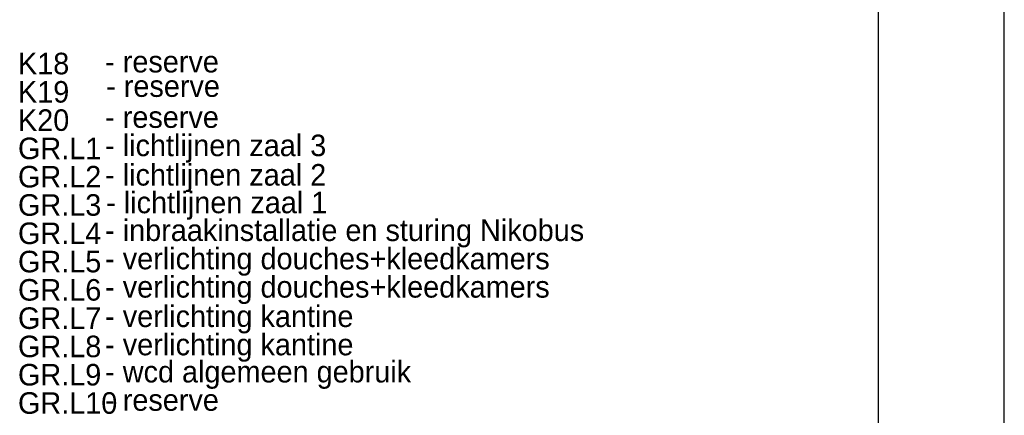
# Model space of a CAD drawing. Extents: x 0 to 210, y 0 to 297.
# Tile 8 of 68: x 132 to 210, y 103 to 134. Entities that reach past the tile are written whole.
import ezdxf

# ---------------------------------------------------------------- set-up
doc = ezdxf.new("R2010")
doc.units = 0
doc.layers.get('0').update_dxf_attribs({"linetype": 'CONTINUOUS'})
doc.layers.add('BL$2----', color=7, linetype='CONTINUOUS')
doc.layers.add('BL$4----', color=7, linetype='CONTINUOUS')
doc.styles.add('BURO-035', font='BUROFONT.shx', dxfattribs={"height": 3.5})

# ---------------------------------------------------------------- blocks, each defined once
blk = doc.blocks.new('A4-VER')
at = {"linetype": 'Continuous'}
for p, q in [((210, 0), (210, 297)), ((200, 10), (200, 287))]:
    blk.add_line(p, q, dxfattribs=at)

msp = doc.modelspace()

# ---------------------------------------------------------------- block references
at = {"layer": 'BL$2----'}
msp.add_blockref('A4-VER', (0, 0), dxfattribs=at)

# ---------------------------------------------------------------- texts
at = {"layer": 'BL$4----', "style": 'BURO-035'}
for s, p in [('K18', (131.519, 130.014)), ('- reserve', (138.455, 130.164)), ('K19', (131.519, 127.761)), ('- reserve', (138.538, 128.217)), ('K20', (131.519, 125.509)), ('- reserve', (138.455, 125.749)), ('- lichtlijnen zaal 3', (138.455, 123.496)), ('GR.L1', (131.519, 123.256)), ('- lichtlijnen zaal 2', (138.455, 121.153)), ('GR.L2', (131.519, 121.003)), ('- lichtlijnen zaal 1', (138.538, 118.952)), ('GR.L3', (131.519, 118.751)), ('- inbraakinstallatie en sturing Nikobus', (138.455, 116.739)), ('GR.L4', (131.519, 116.498)), ('GR.L5', (131.519, 114.246)), ('- verlichting douches+kleedkamers', (138.455, 114.486)), ('GR.L6', (131.519, 111.993)), ('- verlichting douches+kleedkamers', (138.455, 112.233)), ('GR.L7', (131.519, 109.74)), ('- verlichting kantine', (138.455, 109.89)), ('GR.L8', (131.519, 107.488)), ('- verlichting kantine', (138.455, 107.638)), ('- wcd algemeen gebruik', (138.455, 105.476)), ('GR.L9', (131.519, 105.235)), ('GR.L10', (131.519, 102.983)), ('- reserve', (138.455, 103.223))]:
    msp.add_text(s, height=1.715, dxfattribs=at).set_placement(p)

doc.saveas('drawing.dxf')
